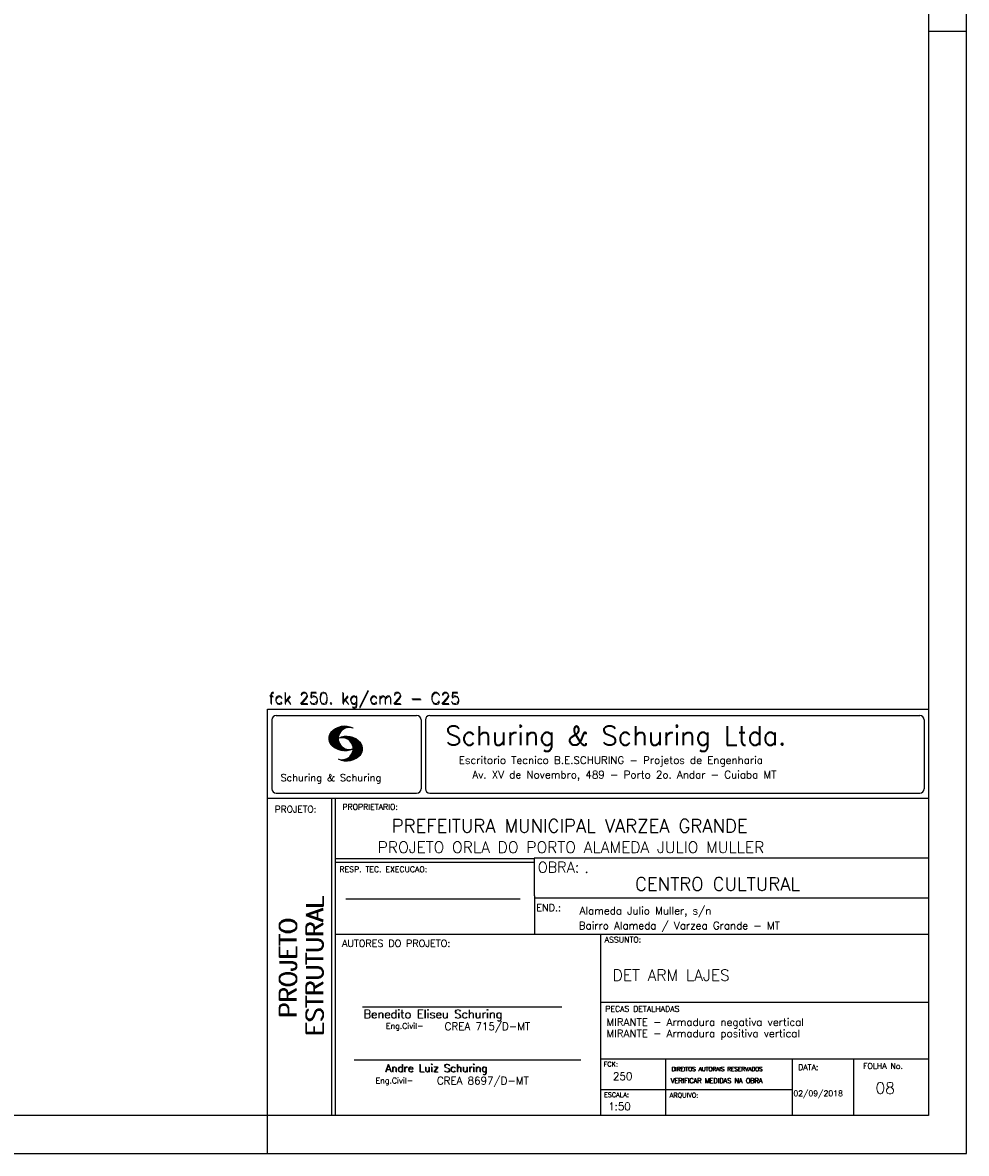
# Model space of a CAD drawing. Extents: x 0 to 84.1, y 0 to 59.4.
# Tile 4 of 7: x 59.1 to 84.1, y 0 to 29.9. Entities that reach past the tile are written whole.
import ezdxf

# ---------------------------------------------------------------- set-up
doc = ezdxf.new("R2010")
doc.units = 0
doc.header["$MEASUREMENT"] = 0
doc.layers.add('1', color=1, linetype='CONTINUOUS')
doc.layers.add('2', color=2, linetype='CONTINUOUS')
doc.styles.get("Standard").update_dxf_attribs({"font": 'ROMANS.SHX'})

msp = doc.modelspace()

# ---------------------------------------------------------------- linework, layer by layer
at = {"layer": '2', "linetype": 'Continuous'}
for p, q in [((84.100006, 0), (84.100006, 59.400002)), ((84.100006, 29.700001), (83.100006, 29.700001)), ((65.600006, 11.755142), (83.100006, 11.755135)), ((65.600006, 1), (65.600006, 11.755142)), ((65.715988, 11.477417), (65.715988, 9.648308)), ((65.832489, 11.593918), (69.548996, 11.593918)), ((69.665497, 11.477417), (69.665497, 9.648308)), ((69.778748, 11.477417), (69.778748, 9.648308)), ((69.895248, 11.593918), (82.867508, 11.593918)), ((82.984009, 11.477417), (82.984009, 9.648308)), ((67.221771, 10.985771), (67.52832, 11.29232)), ((67.222122, 10.971992), (67.545929, 11.295792)), ((67.222168, 11.000305), (67.508011, 11.286148)), ((67.222488, 10.958214), (67.56427, 11.300003)), ((67.224365, 11.016647), (67.488403, 11.280685)), ((67.224472, 10.94606), (67.581131, 11.302727)), ((67.226578, 11.03299), (67.465408, 11.271812)), ((67.2267, 10.934158), (67.596313, 11.303772)), ((67.228943, 10.922256), (67.612335, 11.305649)), ((67.232178, 10.911354), (67.626831, 11.306015)), ((67.232437, 11.052986), (67.439468, 11.26001)), ((67.235916, 10.900948), (67.642014, 11.307053)), ((67.239258, 11.073952), (67.410522, 11.245209)), ((67.239655, 10.890556), (67.656281, 11.307182)), ((67.243561, 10.880333), (67.66925, 11.306015)), ((67.248611, 10.871239), (67.520584, 11.143219)), ((67.252747, 11.10157), (67.374313, 11.223145)), ((67.253647, 10.862129), (67.502121, 11.110611)), ((67.258682, 10.853035), (67.491592, 11.085945)), ((67.608673, 11.2313), (67.68306, 11.305702)), ((67.638062, 11.246552), (67.69574, 11.30423)), ((67.662872, 11.257233), (67.708405, 11.302757)), ((67.681976, 11.262199), (67.721237, 11.30146)), ((67.702469, 11.268562), (67.733063, 11.299149)), ((67.718491, 11.270424), (67.744904, 11.296837)), ((67.734482, 11.272285), (67.757004, 11.294807)), ((67.750473, 11.274147), (67.768555, 11.292221)), ((67.264267, 10.84449), (67.483597, 11.06382)), ((67.270782, 10.836868), (67.47966, 11.045746)), ((67.277298, 10.829247), (67.475876, 11.027817)), ((67.283813, 10.821625), (67.474167, 11.011971)), ((67.290558, 10.814232), (67.473114, 10.99678)), ((67.296936, 10.807419), (67.470306, 10.980797)), ((67.304733, 10.800133), (67.473206, 10.968597)), ((67.311829, 10.793083), (67.474121, 10.955383)), ((67.319168, 10.786293), (67.475159, 10.942276)), ((67.326828, 10.779808), (67.477615, 10.930595)), ((67.334488, 10.773323), (67.480087, 10.918922)), ((67.342133, 10.766846), (67.482544, 10.907249)), ((67.350098, 10.760674), (67.485901, 10.896469)), ((67.358337, 10.754768), (67.489655, 10.886078)), ((67.366577, 10.748863), (67.493408, 10.875694)), ((67.374802, 10.742966), (67.497208, 10.865356)), ((67.383392, 10.737427), (67.502075, 10.856102)), ((67.392227, 10.732109), (67.506958, 10.84684)), ((67.401062, 10.726807), (67.511841, 10.837578)), ((67.409882, 10.721497), (67.516922, 10.828537)), ((67.419189, 10.71666), (67.522842, 10.820305)), ((67.428635, 10.711967), (67.528748, 10.812088)), ((67.43808, 10.707275), (67.534668, 10.803864)), ((67.44754, 10.702599), (67.540802, 10.79586)), ((67.457642, 10.698563), (67.547699, 10.78862)), ((67.467743, 10.694519), (67.554611, 10.781387)), ((67.531494, 10.998619), (67.546158, 11.013283)), ((67.548691, 11.001663), (67.565323, 11.018303)), ((67.563156, 11.001991), (67.584885, 11.023735)), ((67.577606, 11.002319), (67.601898, 11.026611)), ((67.592072, 11.002647), (67.619476, 11.030045)), ((67.604584, 11.001007), (67.635239, 11.03167)), ((67.617233, 10.999535), (67.651505, 11.033806)), ((67.62999, 10.998154), (67.666199, 11.034363)), ((67.64122, 10.995239), (67.680893, 11.03492)), ((67.652435, 10.992317), (67.695602, 11.035484)), ((67.664337, 10.990074), (67.708984, 11.034729)), ((67.671295, 10.38913), (68.095734, 10.813568)), ((67.674881, 10.986488), (67.72316, 11.034767)), ((67.684326, 10.981789), (67.736191, 11.033653)), ((67.685135, 10.388832), (68.100952, 10.804665)), ((67.694321, 10.977654), (67.748459, 11.031792)), ((67.698959, 10.388527), (68.104996, 10.794571)), ((67.704605, 10.973801), (67.761597, 11.0308)), ((67.713776, 10.389206), (68.107529, 10.782967)), ((67.71431, 10.969368), (67.773758, 11.028824)), ((67.722412, 10.963333), (67.785233, 11.026146)), ((67.732498, 10.959282), (67.797607, 11.024391)), ((67.740387, 10.953033), (67.808838, 11.021484)), ((67.749115, 10.947632), (67.819702, 11.018219)), ((67.756165, 10.940536), (67.830765, 11.015137)), ((67.765198, 10.93544), (67.841873, 11.012115)), ((67.77211, 10.928207), (67.852234, 11.008339)), ((67.779831, 10.921783), (67.86261, 11.004555)), ((67.785919, 10.913734), (67.873306, 11.001122)), ((67.794006, 10.907692), (67.883316, 10.997002)), ((67.799911, 10.899467), (67.892731, 10.992279)), ((67.806625, 10.892029), (67.902451, 10.987854)), ((67.811752, 10.883018), (67.912231, 10.983505)), ((67.817657, 10.874802), (67.921875, 10.979012)), ((67.822357, 10.554344), (68.091095, 10.823074)), ((67.823761, 10.866768), (67.930435, 10.973442)), ((67.829498, 10.858353), (67.940002, 10.968857)), ((67.833527, 10.848244), (67.948654, 10.963379)), ((67.838394, 10.838989), (67.957047, 10.957634)), ((67.840729, 10.586838), (68.086777, 10.832893)), ((67.843323, 10.829773), (67.965561, 10.952019)), ((67.848358, 10.817596), (67.975677, 10.944923)), ((67.848709, 10.608963), (68.081818, 10.842072)), ((67.852341, 10.806755), (67.985031, 10.939453)), ((67.856201, 10.794724), (67.99379, 10.932312)), ((67.856934, 10.63131), (68.075089, 10.849472)), ((67.859863, 10.781189), (68.003067, 10.924393)), ((67.860703, 10.649239), (68.070358, 10.858894)), ((67.862656, 10.768639), (68.011749, 10.91774)), ((67.865173, 10.667847), (68.063507, 10.866165)), ((67.865234, 10.753647), (68.02092, 10.90934)), ((67.866241, 10.683037), (68.057556, 10.874352)), ((67.866318, 10.73967), (68.029205, 10.90255)), ((67.867294, 10.698235), (68.049774, 10.880722)), ((67.867905, 10.725861), (68.036682, 10.894646)), ((67.868118, 10.711845), (68.043793, 10.887527)), ((67.477829, 10.690483), (67.561508, 10.774155)), ((67.488205, 10.686714), (67.568588, 10.767105)), ((67.499008, 10.683372), (67.576477, 10.760849)), ((67.509796, 10.680031), (67.584366, 10.754601)), ((67.520599, 10.676697), (67.592255, 10.74836)), ((67.532074, 10.674026), (67.600327, 10.742287)), ((67.543625, 10.671448), (67.609238, 10.737053)), ((67.555176, 10.668869), (67.618134, 10.731819)), ((67.5672, 10.666748), (67.627045, 10.726585)), ((67.579605, 10.665009), (67.636261, 10.721664)), ((67.591995, 10.663277), (67.646255, 10.717522)), ((67.604782, 10.661919), (67.65625, 10.713379)), ((67.618134, 10.66114), (67.666229, 10.709244)), ((67.6315, 10.660355), (67.67691, 10.705772)), ((67.645309, 10.660042), (67.688126, 10.70285)), ((67.65976, 10.660355), (67.699341, 10.699936)), ((67.67421, 10.660667), (67.710678, 10.697136)), ((67.690598, 10.661674), (67.723846, 10.694931)), ((67.70816, 10.663521), (67.737625, 10.692986)), ((67.725296, 10.665939), (67.750778, 10.691422)), ((67.728806, 10.390091), (68.110825, 10.77211)), ((67.741867, 10.668861), (67.765747, 10.692741)), ((67.744095, 10.391251), (68.114105, 10.761261)), ((67.760269, 10.672806), (67.780136, 10.69268)), ((67.760544, 10.393555), (68.11557, 10.748596)), ((67.776978, 10.395859), (68.117249, 10.736137)), ((67.780106, 10.677895), (67.794464, 10.692261)), ((67.794464, 10.692261), (67.796539, 10.694336)), ((67.794861, 10.399597), (68.118942, 10.723679)), ((67.798126, 10.683296), (67.810562, 10.69574)), ((67.813049, 10.403664), (68.118515, 10.709122)), ((67.817169, 10.689835), (67.825378, 10.698044)), ((67.832825, 10.409302), (68.118134, 10.694611)), ((67.833084, 10.695976), (67.839569, 10.702461)), ((67.853302, 10.415634), (68.117767, 10.680092)), ((67.876404, 10.424599), (68.113495, 10.66169)), ((67.901276, 10.435333), (68.110229, 10.644287)), ((67.929581, 10.449501), (68.101624, 10.621544)), ((67.966125, 10.471909), (68.08902, 10.594803)), ((68.045029, 10.536674), (68.057724, 10.54937)), ((67.550323, 10.409546), (67.562592, 10.421799)), ((67.561462, 10.40654), (67.576416, 10.421486)), ((67.572601, 10.403542), (67.590225, 10.421173)), ((67.583755, 10.400551), (67.606155, 10.422958)), ((67.595673, 10.398346), (67.622162, 10.424828)), ((67.607605, 10.396141), (67.639587, 10.428116)), ((67.619553, 10.393929), (67.658707, 10.43309)), ((67.632141, 10.392387), (67.679932, 10.440178)), ((67.644958, 10.391075), (67.704071, 10.450188)), ((67.657776, 10.389755), (67.737152, 10.469131)), ((65.600006, 9.399994), (83.100006, 9.399994)), ((65.832489, 9.531807), (69.548996, 9.531807)), ((67.300385, 5.799995), (67.300385, 9.399994)), ((67.400391, 5.799995), (67.400391, 9.399994)), ((69.895248, 9.531807), (82.867508, 9.531807)), ((83.100006, 9.399994), (83.100006, 1)), ((72.668579, 7.799995), (67.400391, 7.799995)), ((83.100006, 7.814748), (72.656072, 7.814748)), ((72.668579, 6.816429), (72.668579, 7.814748)), ((72.668579, 7.699995), (67.400391, 7.699995)), ((67.670311, 6.739054), (72.288887, 6.739054)), ((72.668579, 6.816429), (72.668579, 5.799995)), ((72.668579, 6.7647), (83.100006, 6.764707)), ((67.300385, 1), (67.300385, 5.799995)), ((67.400391, 1), (67.400391, 5.799995)), ((67.400391, 5.799995), (83.100006, 5.799995)), ((74.420959, 4.799995), (74.420959, 5.799995)), ((74.420959, 1), (74.420959, 4.799995)), ((74.420958, 4.005768), (83.100005, 4.005775)), ((68.11142, 3.880456), (73.389854, 3.880456)), ((67.897606, 2.480272), (73.894493, 2.480272)), ((74.420959, 2.505768), (83.100006, 2.505775)), ((76.14679, 1), (76.14679, 2.505775)), ((79.496475, 1), (79.496475, 2.505775)), ((81.120974, 1), (81.120974, 2.505774)), ((74.420959, 1.691734), (79.496475, 1.691742)), ((65.600006, 0), (65.600006, 1)), ((83.100006, 1), (65.600006, 1)), ((0, 0), (84.100006, 0))]:
    msp.add_line(p, q, dxfattribs=at)
msp.add_lwpolyline([(83.100006, 1), (2.5, 1), (2.5, 58.400002), (83.100006, 58.400002), (83.100006, 1)], dxfattribs=at)
for centre, radius, start, end in [((65.832489, 11.477417), 0.116502, 90, 180), ((69.548996, 11.477417), 0.116502, 0, 90), ((69.895248, 11.477417), 0.116502, 90, 180), ((82.867508, 11.477417), 0.116502, 0, 90), ((67.465149, 10.982269), 0.243989, 140.229431, 231.895096), ((67.648087, 10.815277), 0.491555, 63.393265, 138.909058), ((67.763229, 10.98333), 0.291044, 68.851509, 291.148499), ((67.648087, 11.15139), 0.491555, 218.229782, 296.60672), ((67.692337, 10.543831), 0.491555, 41.090942, 116.606735), ((67.577194, 10.711891), 0.291044, 248.851501, 111.148491), ((67.875275, 10.710823), 0.243989, 308.104889, 39.770576), ((67.692337, 10.879951), 0.491555, 243.393265, 321.770233), ((65.832489, 9.648308), 0.116502, 180, 270), ((69.548996, 9.648308), 0.116502, 270, 0), ((69.895248, 9.648308), 0.116502, 180, 270), ((82.867508, 9.648308), 0.116502, 270, 0)]:
    msp.add_arc(centre, radius, start, end, dxfattribs=at)

# ---------------------------------------------------------------- texts
at = {"layer": '1', "linetype": 'Continuous'}
for s, height, p in [('PREFEITURA MUNICIPAL VARZEA GRANDE', 0.35, (68.88924, 8.494706)), ('PROJETO ORLA DO PORTO ALAMEDA JULIO MULLER', 0.3, (68.518476, 7.952581)), ('.', 0.3, (73.984333, 7.423969)), ('CENTRO CULTURAL', 0.35, (75.330094, 6.957007)), ('Alameda Julio Muller, s/n', 0.2, (73.86333, 6.322955)), ('Bairro Alameda / Varzea Grande - MT', 0.2, (73.840306, 5.930193)), ('DET ARM LAJES', 0.3, (74.737424, 4.567268)), ('MIRANTE - Armadura negativa vertical', 0.2, (74.571808, 3.37457)), ('MIRANTE - Armadura positiva vertical', 0.2, (74.571808, 3.07457)), ('250', 0.2, (74.745692, 1.940266)), ('02/09/2018', 0.15, (79.520414, 1.512631))]:
    msp.add_text(s, height=height, dxfattribs=at).set_placement(p)
at = {"layer": '1', "linetype": 'Continuous', "insert": (81.692397, 1.878196), "char_height": 0.3, "attachment_point": 1}
msp.add_mtext_dynamic_manual_height_columns('08', width=0.76409043, gutter_width=1, heights=[0], dxfattribs=at)
at = {"layer": '2', "linetype": 'Continuous'}
for s, height, p in [('fck 250. kg/cm2 - C25', 0.3, (65.628578, 11.907463)), ('fck 250. kg/cm2 - C25', 0.3, (65.641754, 11.880586)), ('Schuring & Schuring Ltda.', 0.5, (70.306839, 10.806786)), ('Escritorio Tecnico B.E.SCHURING - Projetos de Engenharia', 0.2, (70.664673, 10.308487)), ('Schuring & Schuring', 0.19, (65.944336, 9.851486)), ('Av. XV de Novembro, 489 - Porto 2o. Andar - Cuiaba MT', 0.2, (71.023193, 9.925888)), ('PROJETO:', 0.175, (65.793152, 9.02159)), ('PROPRIETARIO:', 0.15, (67.584534, 9.097366)), ('RESP. TEC. EXECUCAO:', 0.15, (67.506004, 7.444514)), ('OBRA:', 0.278755, (72.755102, 7.434759)), ('END.:', 0.185837, (72.717902, 6.410233)), ('ASSUNTO:', 0.15, (74.525462, 5.581304)), ('AUTORES DO PROJETO:', 0.185837, (67.572014, 5.463953)), ('PECAS DETALHADAS', 0.15, (74.54287, 3.751117)), ('Benedito Eliseu Schuring', 0.22, (68.138321, 3.577287)), ('Benedito Eliseu Schuring', 0.22, (68.149795, 3.577287)), ('Eng.Civil-', 0.15, (68.737209, 3.298847)), ('CREA 715/D-MT', 0.2, (70.290742, 3.262761)), ('FCK:', 0.125, (74.500763, 2.299423)), ('Andre Luiz Schuring', 0.2, (68.716738, 2.158081)), ('Andre Luiz Schuring', 0.2, (68.734296, 2.149201)), ('DIREITOS AUTORAIS RESERVADOS', 0.11, (76.294724, 2.176125)), ('DIREITOS AUTORAIS RESERVADOS', 0.11, (76.303696, 2.176125)), ('DATA:', 0.15, (79.648044, 2.2071)), ('FOLHA No.', 0.15, (81.365514, 2.23814)), ('Eng.Civil-', 0.15, (68.462773, 1.853248)), ('CREA 8697/D-MT', 0.2, (70.08334, 1.825346)), ('VERIFICAR MEDIDAS NA OBRA', 0.125, (76.271484, 1.861862)), ('VERIFICAR MEDIDAS NA OBRA', 0.125, (76.280457, 1.861862)), ('ESCALA:', 0.125, (74.507034, 1.490738)), ('ARQUIVO:', 0.125, (76.249054, 1.475601)), ('1:50', 0.2, (74.617035, 1.144112))]:
    msp.add_text(s, height=height, dxfattribs=at).set_placement(p)
for s, p in [('ESTRUTURAL', (67.07373, 3.12536)), ('ESTRUTURAL', (67.07373, 3.094507)), ('PROJETO', (66.369095, 3.606125)), ('PROJETO', (66.369095, 3.575272))]:
    msp.add_text(s, height=0.45, rotation=90, dxfattribs=at).set_placement(p)

doc.saveas('drawing.dxf')
